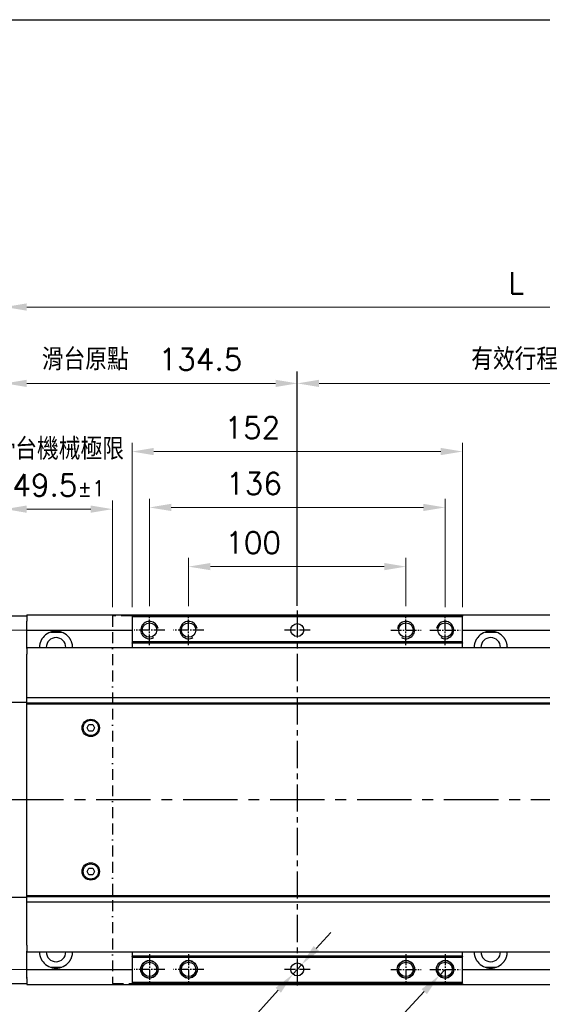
# Model space of a CAD drawing. Header units: millimetres. Extents: x 2163 to 8256, y 0 to 2680.
# Tile 15 of 47: x 2900 to 3140, y 2227 to 2680. Entities that reach past the tile are written whole.
import ezdxf

# ---------------------------------------------------------------- set-up
doc = ezdxf.new("R2010")
doc.units = ezdxf.units.MM
for name, pattern in [('BORDERX2', [3.5, 1, -0.5, 1, -0.5, 0, -0.5]), ('CENTERX2', [4, 2.5, -0.5, 0.5, -0.5]), ('GEN7A', [6.875, 5, -0.625, 0.625, -0.625])]:
    doc.linetypes.add(name, pattern=pattern)
for name, color, linetype, lineweight in [('4', 4, 'Continuous', 25), ('AM_0', 7, 'Continuous', 50), ('可見 (ISO)', 7, 'Continuous', 25)]:
    doc.layers.add(name, color=color, linetype=linetype, lineweight=lineweight)
doc.layers.add('7A', color=4, linetype='GEN7A')
doc.styles.add('尺寸標註', font='romans.shx', dxfattribs={"bigfont": 'CHINESET.SHX'})
doc.dimstyles.new('CNS4~1$0', dxfattribs={"dimtxt": 10, "dimasz": 10, "dimexe": 4, "dimexo": 4, "dimgap": 6, "dimtad": 1, "dimtoh": 1, "dimdsep": 46, "dimtxsty": '尺寸標註', "dimcen": 0, "dimclrd": 2, "dimclre": 2, "dimclrt": 3, "dimadec": 0, "dimazin": 2, "dimtp": 0.1, "dimtm": 0.1, "dimtfac": 0.71, "dimtmove": 0, "dimatfit": 0, "dimfxl": 4, "dimlwd": 13, "dimlwe": 13, "dimarcsym": 0})
doc.dimstyles.new('CNS4~1$3', dxfattribs={"dimtxt": 10, "dimasz": 10, "dimexe": 4, "dimexo": 4, "dimgap": 6, "dimtad": 1, "dimtoh": 1, "dimdsep": 46, "dimtxsty": '尺寸標註', "dimcen": 0, "dimclrd": 2, "dimclre": 2, "dimclrt": 3, "dimadec": 0, "dimazin": 2, "dimtp": 0.1, "dimtm": 0.1, "dimtfac": 0.71, "dimtmove": 0, "dimatfit": 0, "dimfxl": 4, "dimlwd": 13, "dimlwe": 13, "dimarcsym": 0})
doc.dimstyles.new('CNS4~1$4', dxfattribs={"dimtxt": 10, "dimasz": 10, "dimexe": 4, "dimexo": 4, "dimgap": 6, "dimtad": 1, "dimtoh": 1, "dimdsep": 46, "dimtxsty": '尺寸標註', "dimcen": 0, "dimclrd": 2, "dimclre": 2, "dimclrt": 3, "dimadec": 0, "dimazin": 2, "dimtp": 0.1, "dimtm": 0.1, "dimtfac": 0.71, "dimtmove": 0, "dimatfit": 0, "dimfxl": 4, "dimlwd": 13, "dimlwe": 13, "dimarcsym": 0})

# ---------------------------------------------------------------- blocks, each defined once
blk = doc.blocks.new('*D150')
at = {"color": 2, "lineweight": 13, "transparency": 16777216}
for p, q in [((2977.6, 2410.56), (2977.6, 2432.71)), ((3077.6, 2410.56), (3077.6, 2432.71)), ((2987.6, 2428.71), (3067.6, 2428.71))]:
    blk.add_line(p, q, dxfattribs=at)
at = {"color": 2, "transparency": 16777216}
for points in [[(2987.6, 2430.38), (2987.6, 2427.05), (2977.6, 2428.71)], [(3067.6, 2430.38), (3067.6, 2427.05), (3077.6, 2428.71)]]:
    blk.add_solid(points, dxfattribs=at)
at = {"layer": 'Defpoints', "color": 0, "transparency": 16777216}
for p in [(3077.6, 2428.71), (2977.6, 2406.56), (3077.6, 2406.56)]:
    blk.add_point(p, dxfattribs=at)
at = {"color": 3, "transparency": 16777216, "insert": (3007.3, 2439.71), "char_height": 10, "attachment_point": 5, "style": '尺寸標註'}
blk.add_mtext('100', dxfattribs=at)
blk = doc.blocks.new('*D151')
at = {"color": 2, "lineweight": 13, "transparency": 16777216}
for p, q in [((2959.6, 2410.56), (2959.6, 2459.92)), ((3095.6, 2410.06), (3095.6, 2459.92)), ((2969.6, 2455.92), (3085.6, 2455.92))]:
    blk.add_line(p, q, dxfattribs=at)
at = {"color": 2, "transparency": 16777216}
for points in [[(2969.6, 2457.59), (2969.6, 2454.26), (2959.6, 2455.92)], [(3085.6, 2457.59), (3085.6, 2454.26), (3095.6, 2455.92)]]:
    blk.add_solid(points, dxfattribs=at)
at = {"layer": 'Defpoints', "color": 0, "transparency": 16777216}
for p in [(3095.6, 2455.92), (2959.6, 2406.56), (3095.6, 2406.06)]:
    blk.add_point(p, dxfattribs=at)
at = {"color": 3, "transparency": 16777216, "insert": (3007.68, 2466.92), "char_height": 10, "attachment_point": 5, "style": '尺寸標註'}
blk.add_mtext('136', dxfattribs=at)
blk = doc.blocks.new('*D128')
at = {"color": 2, "lineweight": 13, "transparency": 16777216}
for p, q in [((2951.6, 2410.06), (2951.6, 2485.62)), ((3103.6, 2410.06), (3103.6, 2485.62)), ((2961.6, 2481.62), (3093.6, 2481.62))]:
    blk.add_line(p, q, dxfattribs=at)
at = {"color": 2, "transparency": 16777216}
for points in [[(2961.6, 2483.29), (2961.6, 2479.95), (2951.6, 2481.62)], [(3093.6, 2483.29), (3093.6, 2479.95), (3103.6, 2481.62)]]:
    blk.add_solid(points, dxfattribs=at)
at = {"layer": 'Defpoints', "color": 0, "transparency": 16777216}
for p in [(3103.6, 2481.62), (2951.6, 2406.06), (3103.6, 2406.06)]:
    blk.add_point(p, dxfattribs=at)
at = {"color": 3, "transparency": 16777216, "insert": (3006.93, 2492.62), "char_height": 10, "attachment_point": 5, "style": '尺寸標註'}
blk.add_mtext('152', dxfattribs=at)
blk = doc.blocks.new('*D142')
at = {"color": 2, "lineweight": 13, "transparency": 16777216}
for p, q in [((2893.1, 2410.06), (2893.1, 2459.15)), ((2942.6, 2410.06), (2942.6, 2459.15)), ((2932.6, 2455.15), (2903.1, 2455.15))]:
    blk.add_line(p, q, dxfattribs=at)
at = {"color": 2, "transparency": 16777216}
for points in [[(2903.1, 2456.81), (2903.1, 2453.48), (2893.1, 2455.15)], [(2932.6, 2456.81), (2932.6, 2453.48), (2942.6, 2455.15)]]:
    blk.add_solid(points, dxfattribs=at)
at = {"layer": 'Defpoints', "color": 0, "transparency": 16777216}
for p in [(2893.1, 2455.15), (2893.1, 2406.06), (2942.6, 2406.06)]:
    blk.add_point(p, dxfattribs=at)
at = {"color": 3, "transparency": 16777216, "insert": (2917.85, 2474.48), "char_height": 10, "attachment_point": 5, "style": '尺寸標註'}
blk.add_mtext('滑台機械極限\\P49.5{}{\\H0.71x;\\C3;%%p1}', dxfattribs=at)
blk = doc.blocks.new('*D152')
at = {"color": 2, "lineweight": 13, "transparency": 16777216}
for p, q in [((2948.6, 2399.56), (2679.6, 2399.56)), ((2683.6, 2389.56), (2683.6, 2253.56)), ((2948.6, 2243.56), (2679.6, 2243.56))]:
    blk.add_line(p, q, dxfattribs=at)
at = {"color": 2, "transparency": 16777216}
for points in [[(2681.94, 2389.56), (2685.27, 2389.56), (2683.6, 2399.56)], [(2681.94, 2253.56), (2685.27, 2253.56), (2683.6, 2243.56)]]:
    blk.add_solid(points, dxfattribs=at)
at = {"layer": 'Defpoints', "color": 0, "transparency": 16777216}
for p in [(2952.6, 2399.56), (2683.6, 2243.56), (2952.6, 2243.56)]:
    blk.add_point(p, dxfattribs=at)
at = {"color": 3, "transparency": 16777216, "insert": (2672.6, 2321.56), "char_height": 10, "attachment_point": 5, "rotation": 90, "style": '尺寸標註'}
blk.add_mtext('156', dxfattribs=at)
blk = doc.blocks.new('*D153')
at = {"color": 2, "lineweight": 13, "transparency": 16777216}
for p, q in [((3095.6, 2243.56), (3092.86, 2240.64)), ((3086.03, 2233.34), (3038.04, 2182.06)), ((3038.04, 2182.06), (2961.08, 2182.06))]:
    blk.add_line(p, q, dxfattribs=at)
at = {"color": 2, "transparency": 16777216}
blk.add_solid([(3084.81, 2234.48), (3087.25, 2232.2), (3092.86, 2240.64)], dxfattribs=at)
at = {"layer": 'Defpoints', "color": 0, "transparency": 16777216}
for p in [(3095.6, 2243.56), (3092.86, 2240.64)]:
    blk.add_point(p, dxfattribs=at)
at = {"color": 3, "transparency": 16777216, "insert": (2996.56, 2193.06), "char_height": 10, "attachment_point": 5, "style": '尺寸標註'}
blk.add_mtext('8-M8{\\Famgdt;x}20', dxfattribs=at)
blk = doc.blocks.new('*D143')
at = {"color": 2, "lineweight": 13, "transparency": 16777216}
for p, q in [((3036.34, 2253.18), (3043.07, 2260.58)), ((3029.62, 2245.78), (3025.58, 2241.34)), ((3018.85, 2233.95), (2991.69, 2204.08)), ((2991.69, 2204.08), (2887.12, 2204.08))]:
    blk.add_line(p, q, dxfattribs=at)
at = {"color": 2, "transparency": 16777216}
for points in [[(3035.11, 2254.3), (3037.58, 2252.06), (3029.62, 2245.78)], [(3017.62, 2235.07), (3020.08, 2232.82), (3025.58, 2241.34)]]:
    blk.add_solid(points, dxfattribs=at)
at = {"layer": 'Defpoints', "color": 0, "transparency": 16777216}
for p in [(3029.62, 2245.78), (3025.58, 2241.34)]:
    blk.add_point(p, dxfattribs=at)
at = {"color": 3, "transparency": 16777216, "insert": (2936.4, 2215.08), "char_height": 10, "attachment_point": 5, "style": '尺寸標註'}
blk.add_mtext('2-∅6{\\Famgdt;x}15{}{\\C2; H7}', dxfattribs=at)
blk = doc.blocks.new('*D154')
at = {"color": 2, "lineweight": 13, "transparency": 16777216}
for p, q in [((2893.1, 2410.06), (2893.1, 2516.96)), ((3027.6, 2414.64), (3027.6, 2516.96)), ((2903.1, 2512.96), (3017.6, 2512.96))]:
    blk.add_line(p, q, dxfattribs=at)
at = {"color": 2, "transparency": 16777216}
for points in [[(2903.1, 2514.62), (2903.1, 2511.29), (2893.1, 2512.96)], [(3017.6, 2514.62), (3017.6, 2511.29), (3027.6, 2512.96)]]:
    blk.add_solid(points, dxfattribs=at)
at = {"layer": 'Defpoints', "color": 0, "transparency": 16777216}
for p in [(3027.6, 2512.96), (3027.6, 2410.64), (2893.1, 2406.06)]:
    blk.add_point(p, dxfattribs=at)
at = {"color": 3, "transparency": 16777216, "insert": (2956.19, 2523.96), "char_height": 10, "attachment_point": 5, "style": '尺寸標註'}
blk.add_mtext('滑台原點  134.5', dxfattribs=at)
blk = doc.blocks.new('*D155')
at = {"color": 2, "lineweight": 13, "transparency": 16777216}
for p, q in [((3027.6, 2414.64), (3027.6, 2516.96)), ((3227.6, 2412.56), (3227.6, 2516.96)), ((3037.6, 2512.96), (3217.6, 2512.96))]:
    blk.add_line(p, q, dxfattribs=at)
at = {"color": 2, "transparency": 16777216}
for points in [[(3037.6, 2514.62), (3037.6, 2511.29), (3027.6, 2512.96)], [(3217.6, 2514.62), (3217.6, 2511.29), (3227.6, 2512.96)]]:
    blk.add_solid(points, dxfattribs=at)
at = {"layer": 'Defpoints', "color": 0, "transparency": 16777216}
for p in [(3227.6, 2512.96), (3027.6, 2410.64), (3227.6, 2408.56)]:
    blk.add_point(p, dxfattribs=at)
at = {"color": 3, "transparency": 16777216, "insert": (3127.6, 2524.06), "char_height": 10, "attachment_point": 5, "style": '尺寸標註'}
blk.add_mtext('有效行程\\P', dxfattribs=at)
blk = doc.blocks.new('*D145')
at = {"layer": 'AM_0', "color": 2, "lineweight": 13, "transparency": 16777216}
for p, q in [((2893.1, 2410.06), (2893.1, 2552.06)), ((3360.1, 2325.56), (3360.1, 2552.06)), ((3350.1, 2548.06), (2903.1, 2548.06))]:
    blk.add_line(p, q, dxfattribs=at)
at = {"layer": 'AM_0', "color": 2, "transparency": 16777216}
for points in [[(2903.1, 2549.73), (2903.1, 2546.39), (2893.1, 2548.06)], [(3350.1, 2549.73), (3350.1, 2546.39), (3360.1, 2548.06)]]:
    blk.add_solid(points, dxfattribs=at)
at = {"layer": 'Defpoints', "color": 0, "transparency": 16777216}
for p in [(2893.1, 2548.06), (2893.1, 2406.06), (3360.1, 2321.56)]:
    blk.add_point(p, dxfattribs=at)
at = {"layer": 'AM_0', "color": 3, "transparency": 16777216, "insert": (3128.36, 2559.06), "char_height": 10, "attachment_point": 5, "style": '尺寸標註'}
blk.add_mtext('L', dxfattribs=at)

msp = doc.modelspace()

# ---------------------------------------------------------------- linework, layer by layer
at = {"color": 2}
msp.add_line((3027.598, 2410.639), (3027.598, 2518.383), dxfattribs=at)
msp.add_line((3027.598, 2410.639), (3027.598, 2518.383), dxfattribs=at)
at = {"color": 4, "linetype": 'CENTERX2', "ltscale": 5}
msp.add_line((3027.598, 2408.563), (3027.598, 2234.563), dxfattribs=at)
for p, q in [((2903.098, 2368.563), (3335.598, 2368.563)), ((2903.098, 2366.063), (3335.598, 2366.063)), ((2903.098, 2365.563), (3335.598, 2365.563)), ((2903.098, 2277.563), (3335.598, 2277.563)), ((2903.098, 2277.063), (3335.598, 2277.063)), ((2903.098, 2274.563), (3335.598, 2274.563))]:
    msp.add_line(p, q)
at = {"color": 4, "linetype": 'CENTERX2', "ltscale": 10}
msp.add_line((3360.098, 2321.563), (2751.098, 2321.563), dxfattribs=at)
at = {"color": 5}
msp.add_lwpolyline([(2163.122, 2680.163), (3995.387, 2680.163), (3995.387, 0), (2163.122, 0)], close=True, dxfattribs=at)
at = {"color": 3, "linetype": 'BORDERX2', "ltscale": 5}
msp.add_lwpolyline([(2951.598, 2406.063), (2942.598, 2406.063), (2942.598, 2237.063), (2951.598, 2237.063)], dxfattribs=at)
for centre, radius in [((2959.598, 2399.563), 3.324), ((2977.598, 2399.563), 3.324), ((3027.598, 2399.563), 3), ((3077.598, 2399.563), 3.324), ((3095.598, 2399.563), 3.324), ((2959.598, 2243.563), 3.324), ((2977.598, 2243.563), 3.324), ((3027.598, 2243.563), 3), ((3077.598, 2243.563), 3.324), ((3095.598, 2243.563), 3.324)]:
    msp.add_circle(centre, radius)
at = {"layer": '4'}
for centre, start, end in [((2959.598, 2399.563), 10, 300), ((2977.598, 2399.563), 10, 300), ((3077.598, 2399.563), 240, 170), ((3095.598, 2399.563), 240, 170), ((2959.598, 2243.563), 60, 350), ((2977.598, 2243.563), 60, 350), ((3077.598, 2243.563), 190, 120), ((3095.598, 2243.563), 190, 120)]:
    msp.add_arc(centre, 4, start, end, dxfattribs=at)
at = {"layer": '7A'}
for p, q in [((2959.598, 2392.563), (2959.598, 2406.563)), ((2977.598, 2392.563), (2977.598, 2406.563)), ((3077.598, 2392.563), (3077.598, 2406.563)), ((3095.598, 2392.563), (3095.598, 2406.563)), ((2966.598, 2399.563), (2952.598, 2399.563)), ((2984.598, 2399.563), (2970.598, 2399.563)), ((3033.598, 2399.563), (3021.598, 2399.563)), ((3070.598, 2399.563), (3084.598, 2399.563)), ((3088.598, 2399.563), (3102.598, 2399.563)), ((2959.598, 2250.563), (2959.598, 2236.563)), ((2977.598, 2250.563), (2977.598, 2236.563)), ((3077.598, 2250.563), (3077.598, 2236.563)), ((3095.598, 2250.563), (3095.598, 2236.563)), ((2966.598, 2243.563), (2952.598, 2243.563)), ((2984.598, 2243.563), (2970.598, 2243.563)), ((3033.598, 2243.563), (3021.598, 2243.563)), ((3070.598, 2243.563), (3084.598, 2243.563)), ((3088.598, 2243.563), (3102.598, 2243.563))]:
    msp.add_line(p, q, dxfattribs=at)
at = {"layer": '可見 (ISO)'}
for p, q in [((2893.098, 2406.063), (2903.098, 2406.063)), ((2903.098, 2406.563), (3329.598, 2406.563)), ((2903.098, 2406.523), (2903.098, 2406.563)), ((2903.098, 2406.523), (2903.098, 2403.693)), ((2903.098, 2403.234), (2903.098, 2403.693)), ((3103.598, 2406.063), (2951.598, 2406.063)), ((2951.598, 2405.917), (2951.598, 2406.063)), ((2951.598, 2405.917), (2951.598, 2405.563)), ((3103.598, 2405.563), (2951.598, 2405.563)), ((2951.598, 2405.563), (2951.598, 2394.063)), ((3103.598, 2406.063), (3103.598, 2405.917)), ((3103.598, 2405.563), (3103.598, 2405.917)), ((3103.598, 2394.063), (3103.598, 2405.563)), ((2903.098, 2403.234), (2903.098, 2403.163)), ((2903.098, 2391.145), (2903.098, 2403.163)), ((2903.098, 2399.563), (2951.598, 2399.563)), ((3103.598, 2399.563), (3329.598, 2399.563)), ((2913.998, 2398.598), (2919.197, 2398.598)), ((3113.998, 2398.598), (3119.197, 2398.598)), ((2903.098, 2391.563), (3335.598, 2391.563)), ((2903.098, 2391.145), (2903.098, 2388.485)), ((2903.098, 2391.145), (2903.098, 2388.485)), ((3103.598, 2394.063), (2951.598, 2394.063)), ((2951.598, 2394.063), (2951.598, 2393.71)), ((2951.598, 2393.563), (2951.598, 2393.71)), ((3103.598, 2393.563), (2951.598, 2393.563)), ((2951.598, 2393.563), (2951.598, 2392.063)), ((2951.598, 2392.063), (2951.598, 2391.563)), ((3103.598, 2393.71), (3103.598, 2394.063)), ((3103.598, 2393.71), (3103.598, 2393.563)), ((3103.598, 2392.063), (3103.598, 2393.563)), ((3103.598, 2391.563), (3103.598, 2392.063)), ((2903.098, 2368.62), (2903.098, 2388.485)), ((2903.098, 2366.452), (2903.098, 2388.485)), ((2893.098, 2366.452), (2903.098, 2366.452)), ((2903.098, 2276.674), (2903.098, 2366.452)), ((2903.098, 2277.77), (2903.098, 2365.356)), ((2930.866, 2354.563), (2931.732, 2356.063)), ((2931.732, 2353.063), (2930.866, 2354.563)), ((2931.732, 2356.063), (2933.464, 2356.063)), ((2933.464, 2356.063), (2934.33, 2354.563)), ((2934.33, 2354.563), (2933.464, 2353.063)), ((2933.464, 2353.063), (2931.732, 2353.063)), ((2930.866, 2288.563), (2931.732, 2290.063)), ((2931.732, 2287.063), (2930.866, 2288.563)), ((2931.732, 2290.063), (2933.464, 2290.063)), ((2933.464, 2287.063), (2931.732, 2287.063)), ((2933.464, 2290.063), (2934.33, 2288.563)), ((2934.33, 2288.563), (2933.464, 2287.063)), ((2893.098, 2276.674), (2903.098, 2276.674)), ((2903.098, 2254.641), (2903.098, 2276.674)), ((2903.098, 2254.641), (2903.098, 2274.506)), ((2903.098, 2254.641), (2903.098, 2251.982)), ((2903.098, 2254.641), (2903.098, 2251.982)), ((2903.098, 2239.964), (2903.098, 2251.982)), ((2903.098, 2251.563), (3335.598, 2251.563)), ((2951.598, 2251.563), (2951.598, 2251.063)), ((2951.598, 2251.063), (2951.598, 2249.563)), ((3103.598, 2251.063), (3103.598, 2251.563)), ((3103.598, 2249.563), (3103.598, 2251.063)), ((3103.598, 2249.563), (2951.598, 2249.563)), ((2951.598, 2249.417), (2951.598, 2249.563)), ((2951.598, 2249.417), (2951.598, 2249.063)), ((3103.598, 2249.063), (2951.598, 2249.063)), ((2951.598, 2249.063), (2951.598, 2237.563)), ((3103.598, 2249.563), (3103.598, 2249.417)), ((3103.598, 2249.063), (3103.598, 2249.417)), ((3103.598, 2237.563), (3103.598, 2249.063)), ((2903.098, 2243.563), (2951.598, 2243.563)), ((2913.998, 2244.528), (2919.197, 2244.528)), ((3103.598, 2243.563), (3329.598, 2243.563)), ((3113.998, 2244.528), (3119.197, 2244.528)), ((2893.098, 2237.063), (2903.098, 2237.063)), ((2903.098, 2239.964), (2903.098, 2239.893)), ((2903.098, 2239.433), (2903.098, 2239.893)), ((2903.098, 2239.433), (2903.098, 2236.604)), ((2903.098, 2236.563), (2903.098, 2236.604)), ((2903.098, 2236.563), (3329.598, 2236.563)), ((3103.598, 2237.563), (2951.598, 2237.563)), ((2951.598, 2237.563), (2951.598, 2237.21)), ((2951.598, 2237.063), (2951.598, 2237.21)), ((3103.598, 2237.063), (2951.598, 2237.063)), ((3103.598, 2237.21), (3103.598, 2237.563)), ((3103.598, 2237.21), (3103.598, 2237.063))]:
    msp.add_line(p, q, dxfattribs=at)
at = {"layer": '可見 (ISO)', "flags": 128}
for points in [[(2909.099, 2391.563), (2909.104, 2391.815), (2909.116, 2392.066), (2909.136, 2392.314), (2909.165, 2392.56), (2909.201, 2392.802), (2909.244, 2393.038), (2909.295, 2393.269), (2909.351, 2393.495), (2909.413, 2393.713), (2909.48, 2393.925), (2909.551, 2394.129), (2909.625, 2394.325), (2909.702, 2394.512), (2909.781, 2394.69), (2909.86, 2394.859), (2909.943, 2395.021), (2910.027, 2395.178), (2910.113, 2395.329), (2910.199, 2395.474), (2910.285, 2395.611), (2910.37, 2395.741), (2910.453, 2395.862), (2910.533, 2395.975), (2910.609, 2396.079)], [(2922.586, 2396.079), (2922.663, 2395.975), (2922.743, 2395.862), (2922.826, 2395.741), (2922.91, 2395.611), (2922.996, 2395.474), (2923.083, 2395.329), (2923.168, 2395.178), (2923.253, 2395.021), (2923.335, 2394.859), (2923.415, 2394.69), (2923.493, 2394.512), (2923.57, 2394.325), (2923.644, 2394.129), (2923.715, 2393.925), (2923.782, 2393.713), (2923.844, 2393.495), (2923.901, 2393.269), (2923.951, 2393.038), (2923.995, 2392.802), (2924.031, 2392.56), (2924.059, 2392.314), (2924.079, 2392.066), (2924.092, 2391.815), (2924.096, 2391.563)], [(3109.099, 2391.563), (3109.104, 2391.815), (3109.116, 2392.066), (3109.136, 2392.314), (3109.165, 2392.56), (3109.201, 2392.802), (3109.244, 2393.038), (3109.295, 2393.269), (3109.351, 2393.495), (3109.413, 2393.713), (3109.48, 2393.925), (3109.551, 2394.129), (3109.625, 2394.325), (3109.702, 2394.512), (3109.781, 2394.69), (3109.86, 2394.859), (3109.943, 2395.021), (3110.027, 2395.178), (3110.113, 2395.329), (3110.199, 2395.474), (3110.285, 2395.611), (3110.37, 2395.741), (3110.453, 2395.862), (3110.533, 2395.975), (3110.609, 2396.079)], [(3122.586, 2396.079), (3122.663, 2395.975), (3122.743, 2395.862), (3122.826, 2395.741), (3122.91, 2395.611), (3122.996, 2395.474), (3123.083, 2395.329), (3123.168, 2395.178), (3123.253, 2395.021), (3123.335, 2394.859), (3123.415, 2394.69), (3123.493, 2394.512), (3123.57, 2394.325), (3123.644, 2394.129), (3123.715, 2393.925), (3123.782, 2393.713), (3123.844, 2393.495), (3123.901, 2393.269), (3123.951, 2393.038), (3123.995, 2392.802), (3124.031, 2392.56), (3124.059, 2392.314), (3124.079, 2392.066), (3124.092, 2391.815), (3124.096, 2391.563)], [(2910.609, 2247.048), (2910.533, 2247.151), (2910.453, 2247.264), (2910.37, 2247.385), (2910.285, 2247.515), (2910.199, 2247.652), (2910.113, 2247.797), (2910.027, 2247.948), (2909.943, 2248.105), (2909.86, 2248.268), (2909.78, 2248.437), (2909.702, 2248.614), (2909.626, 2248.801), (2909.551, 2248.996), (2909.481, 2249.2), (2909.414, 2249.412), (2909.352, 2249.63), (2909.295, 2249.856), (2909.244, 2250.087), (2909.201, 2250.324), (2909.165, 2250.565), (2909.136, 2250.811), (2909.116, 2251.06), (2909.104, 2251.311), (2909.099, 2251.564)], [(2924.096, 2251.564), (2924.092, 2251.311), (2924.079, 2251.06), (2924.059, 2250.811), (2924.031, 2250.565), (2923.994, 2250.324), (2923.951, 2250.087), (2923.9, 2249.856), (2923.844, 2249.63), (2923.781, 2249.412), (2923.715, 2249.2), (2923.644, 2248.996), (2923.57, 2248.801), (2923.493, 2248.614), (2923.415, 2248.437), (2923.335, 2248.268), (2923.252, 2248.105), (2923.168, 2247.948), (2923.082, 2247.797), (2922.996, 2247.652), (2922.91, 2247.515), (2922.825, 2247.385), (2922.742, 2247.264), (2922.662, 2247.151), (2922.586, 2247.048)], [(3110.609, 2247.048), (3110.533, 2247.151), (3110.453, 2247.264), (3110.37, 2247.385), (3110.285, 2247.515), (3110.199, 2247.652), (3110.113, 2247.797), (3110.027, 2247.948), (3109.943, 2248.105), (3109.86, 2248.268), (3109.78, 2248.437), (3109.702, 2248.614), (3109.626, 2248.801), (3109.551, 2248.996), (3109.481, 2249.2), (3109.414, 2249.412), (3109.352, 2249.63), (3109.295, 2249.856), (3109.244, 2250.087), (3109.201, 2250.324), (3109.165, 2250.565), (3109.136, 2250.811), (3109.116, 2251.06), (3109.104, 2251.311), (3109.099, 2251.564)], [(3124.096, 2251.564), (3124.092, 2251.311), (3124.079, 2251.06), (3124.059, 2250.811), (3124.031, 2250.565), (3123.994, 2250.324), (3123.951, 2250.087), (3123.9, 2249.856), (3123.844, 2249.63), (3123.781, 2249.412), (3123.715, 2249.2), (3123.644, 2248.996), (3123.57, 2248.801), (3123.493, 2248.614), (3123.415, 2248.437), (3123.335, 2248.268), (3123.252, 2248.105), (3123.168, 2247.948), (3123.082, 2247.797), (3122.996, 2247.652), (3122.91, 2247.515), (3122.825, 2247.385), (3122.742, 2247.264), (3122.662, 2247.151), (3122.586, 2247.048)]]:
    msp.add_lwpolyline(points, dxfattribs=at)
at = {"layer": '可見 (ISO)'}
for centre, radius in [((3027.598, 2399.563), 3), ((2932.598, 2354.563), 4), ((2932.598, 2354.563), 3.5), ((2932.598, 2288.563), 4), ((2932.598, 2288.563), 3.5), ((2959.598, 2243.563), 4), ((2977.598, 2243.563), 4), ((3027.598, 2243.563), 3), ((3077.598, 2243.563), 4), ((3095.598, 2243.563), 4)]:
    msp.add_circle(centre, radius, dxfattribs=at)
for centre, radius, start, end in [((2916.598, 2391.563), 7.5, 37.01786, 142.98214), ((2916.598, 2391.563), 4.5, 0, 180), ((3116.598, 2391.563), 7.5, 37.01786, 142.98214), ((3116.598, 2391.563), 4.5, 0, 180), ((2916.598, 2251.563), 4.5, 180, 0), ((3116.598, 2251.563), 4.5, 180, 0), ((2916.598, 2251.563), 7.5, 217.01786, 322.98214), ((3116.598, 2251.563), 7.5, 217.01786, 322.98214)]:
    msp.add_arc(centre, radius, start, end, dxfattribs=at)

# ---------------------------------------------------------------- dimensions: what is measured, and where the dimension line sits
dim = msp.add_linear_dim(base=(3027.598, 2512.956), p1=(2893.098, 2406.063), p2=(3027.598, 2410.639), text='滑台原點  <>', dimstyle='CNS4~1$0')
dim.commit()
dim.dimension.update_dxf_attribs({"geometry": '*D154', "text_midpoint": (2956.192, 2512.956), "dimtype": 160})
dim = msp.add_linear_dim(base=(3227.598, 2512.956), p1=(3027.598, 2410.639), p2=(3227.598, 2408.563), text='有效行程\\P', dimstyle='CNS4~1$0')
dim.commit()
dim.dimension.update_dxf_attribs({"geometry": '*D155', "text_midpoint": (3127.598, 2524.058)})
for base, p1, p2, picture, middle in [((3103.598, 2481.621), (2951.598, 2406.063), (3103.598, 2406.063), '*D128', (3006.925, 2481.621)), ((3095.598, 2455.923), (2959.598, 2406.563), (3095.598, 2406.063), '*D151', (3007.682, 2455.923)), ((3077.598, 2428.714), (2977.598, 2406.563), (3077.598, 2406.563), '*D150', (3007.303, 2428.714))]:
    dim = msp.add_linear_dim(base=base, p1=p1, p2=p2, dimstyle='CNS4~1$0')
    dim.commit()
    dim.dimension.update_dxf_attribs({"geometry": picture, "text_midpoint": middle, "dimtype": 160})
dim = msp.add_linear_dim(base=(2893.098, 2455.145), p1=(2942.598, 2406.063), p2=(2893.098, 2406.063), text='滑台機械極限\\P<>{}{\\H0.71x;\\C3;%%p1}', dimstyle='CNS4~1$0', override={"dimtp": 1, "dimtm": 1, "dimtdec": 2, "dimtzin": 8})
dim.commit()
dim.dimension.update_dxf_attribs({"geometry": '*D142', "text_midpoint": (2917.848, 2455.145), "dimtype": 160})
dim = msp.add_linear_dim(base=(2683.602, 2243.563), p1=(2952.598, 2399.563), p2=(2952.598, 2243.563), angle=90, dimstyle='CNS4~1$0')
dim.commit()
dim.dimension.update_dxf_attribs({"geometry": '*D152', "text_midpoint": (2683.602, 2321.563), "dimtype": 160})
dim = msp.add_diameter_dim_2p(p1=(3029.616, 2245.783), p2=(3025.579, 2241.344), text='2-<>{\\Famgdt;x}15{}{\\C2; H7}', dimstyle='CNS4~1$3')
dim.commit()
dim.dimension.update_dxf_attribs({"geometry": '*D143', "text_midpoint": (2936.402, 2204.075), "dimtype": 163})
dim = msp.add_radius_dim(center=(3095.598, 2243.563), mpoint=(3092.864, 2240.643), text='8-M8{\\Famgdt;x}20', dimstyle='CNS4~1$4')
dim.commit()
dim.dimension.update_dxf_attribs({"geometry": '*D153', "text_midpoint": (2996.561, 2182.06), "dimtype": 164})
at = {"layer": 'AM_0'}
dim = msp.add_linear_dim(base=(2893.098, 2548.06), p1=(3360.098, 2321.563), p2=(2893.098, 2406.063), text='L', dimstyle='CNS4~1$0', dxfattribs=at)
dim.commit()
dim.dimension.update_dxf_attribs({"geometry": '*D145', "text_midpoint": (3128.362, 2548.06), "dimtype": 160})

doc.saveas('drawing.dxf')
